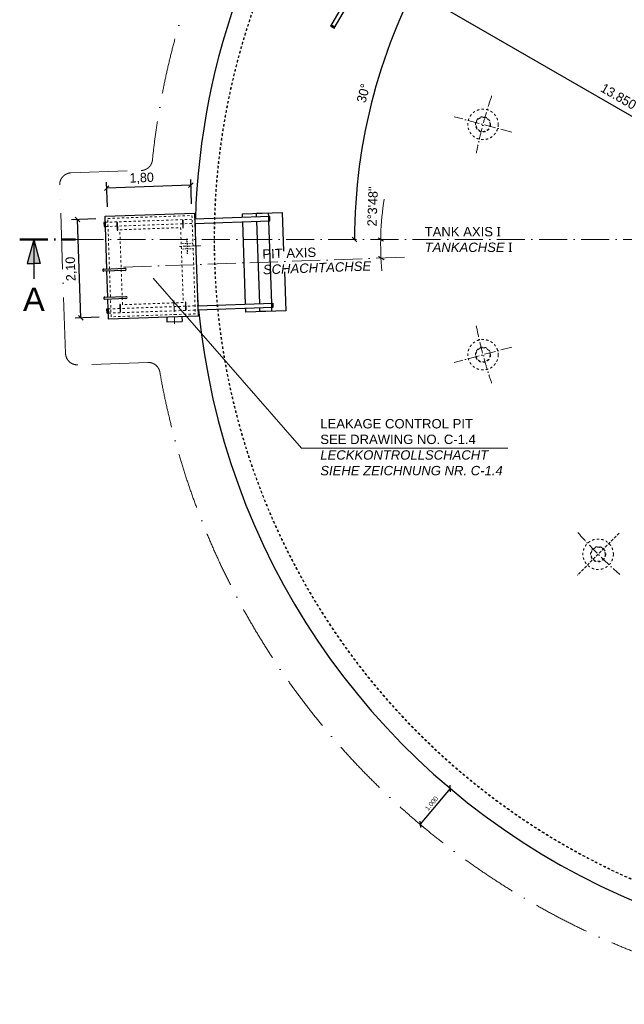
# Model space of a CAD drawing. Header units: millimetres. Extents: x -3395 to 5934498, y -177084 to 63013.
# Tile 39 of 256: x 21718 to 34631, y -16325 to 4694. Entities that reach past the tile are written whole.
import ezdxf

# ---------------------------------------------------------------- set-up
doc = ezdxf.new("R2010")
doc.units = ezdxf.units.MM
doc.linetypes.add('ACAD_ISO10W100', pattern=[18, 12, -3, 0, -3])
doc.linetypes.add('JIS_02_1.0', pattern=[2, 1, -1])
doc.layers.add('Bemaßung', color=7, linetype='Continuous', lineweight=9)
doc.layers.add('Beschriftung', color=7, linetype='Continuous', lineweight=9)
doc.layers.add('Kabeltrasse', color=7, linetype='Continuous', plot=False)
doc.styles.add('LBB3.5M1000', font='isocp.shx', dxfattribs={"height": 3.5})
doc.dimstyles.new('DIN', dxfattribs={"dimtxt": 2.5, "dimasz": 2.5, "dimexe": 1.25, "dimexo": 0.625, "dimtad": 1, "dimtih": 1, "dimdec": 4, "dimdsep": 46, "dimlunit": 6, "dimtxsty": 'Standard', "dimcen": 2.5, "dimadec": 0, "dimazin": 0, "dimtfac": 1, "dimtdec": 4, "dimtmove": 0, "dimatfit": 3, "dimfxl": 0, "dimtvp": 1, "dimtolj": 1, "dimtzin": 0, "dimarcsym": 0})

# ---------------------------------------------------------------- blocks, each defined once
blk = doc.blocks.new('_Oblique')
at = {"color": 0, "linetype": 'ByBlock', "lineweight": -2}
blk.add_line((-0.5, -0.5), (0.5, 0.5), dxfattribs=at)
blk = doc.blocks.new('*D1')
at = {"layer": 'Bemaßung', "color": 0, "lineweight": -2, "transparency": 16777216}
blk.add_arc((40789, 0), 11921, 150, 180, dxfattribs=at)
at = {"layer": 'DEFPOINTS', "color": 0, "transparency": 16777216}
for p in [(29833, 6326), (30864, 5731), (29587, 4077), (22908, 0), (54595, 0)]:
    blk.add_point(p, dxfattribs=at)
at = {"layer": 'Bemaßung', "color": 0, "lineweight": -2, "transparency": 16777216, "xscale": 100, "yscale": 100, "zscale": 100}
for p, rotation in [((30466, 5960), 60.00000000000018), ((28869, 0), 270)]:
    blk.add_blockref('_Oblique', p, dxfattribs=dict(at, rotation=rotation))
at = {"layer": 'Bemaßung', "color": 0, "transparency": 16777216, "insert": (29058, 3124), "char_height": 200, "attachment_point": 5, "rotation": 75.0877}
blk.add_mtext('\\A1;30°', dxfattribs=at)
blk = doc.blocks.new('*D14')
at = {"layer": 'Bemaßung', "color": 0, "lineweight": -2, "transparency": 16777216}
for p, q in [((23343, 441), (22827, 423)), ((23025, -1671), (22952, 428)), ((23417, -1657), (22901, -1675))]:
    blk.add_line(p, q, dxfattribs=at)
at = {"layer": 'DEFPOINTS', "color": 0, "transparency": 16777216}
for p in [(22952, 428), (23543, 448), (23617, -1650)]:
    blk.add_point(p, dxfattribs=at)
at = {"layer": 'Bemaßung', "color": 0, "lineweight": -2, "transparency": 16777216, "xscale": 100, "yscale": 100, "zscale": 100}
for p, rotation in [((22952, 428), 91.99999999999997), ((23025, -1671), 272)]:
    blk.add_blockref('_Oblique', p, dxfattribs=dict(at, rotation=rotation))
at = {"layer": 'Bemaßung', "color": 0, "transparency": 16777216, "insert": (22822, -627), "char_height": 200, "attachment_point": 5, "rotation": 92}
blk.add_mtext('\\A1;2,10', dxfattribs=at)
blk = doc.blocks.new('*D15')
at = {"layer": 'Bemaßung', "color": 0, "lineweight": -2, "transparency": 16777216}
for p, q in [((25388, 763), (25370, 1285)), ((23590, 700), (23571, 1222)), ((25375, 1160), (23576, 1097))]:
    blk.add_line(p, q, dxfattribs=at)
at = {"layer": 'DEFPOINTS', "color": 0, "transparency": 16777216}
for p in [(23576, 1097), (23597, 500), (25395, 563)]:
    blk.add_point(p, dxfattribs=at)
at = {"layer": 'Bemaßung', "color": 0, "lineweight": -2, "transparency": 16777216, "xscale": 100, "yscale": 100, "zscale": 100}
for p, rotation in [((23576, 1097), 182), ((25375, 1160), 1.999999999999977)]:
    blk.add_blockref('_Oblique', p, dxfattribs=dict(at, rotation=rotation))
at = {"layer": 'Bemaßung', "color": 0, "transparency": 16777216, "insert": (24323, 1305), "char_height": 200, "attachment_point": 5, "rotation": 2}
blk.add_mtext('\\A1;1,80', dxfattribs=at)
blk = doc.blocks.new('*D16')
at = {"layer": 'Bemaßung', "color": 0, "lineweight": -2, "transparency": 16777216}
for p, q in [((30914, -11719), (30269, -12483)), ((30914, -11719), (30818, -11638)), ((30269, -12483), (30365, -12564))]:
    blk.add_line(p, q, dxfattribs=at)
at = {"layer": 'DEFPOINTS', "color": 0, "transparency": 16777216}
for p in [(30914, -11719), (30269, -12483), (30269, -12483)]:
    blk.add_point(p, dxfattribs=at)
at = {"layer": 'Bemaßung', "color": 0, "lineweight": -2, "transparency": 16777216, "xscale": 100, "yscale": 100, "zscale": 100}
for p, rotation in [((30914, -11719), 49.87806688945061), ((30269, -12483), 229.8780668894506)]:
    blk.add_blockref('_Oblique', p, dxfattribs=dict(at, rotation=rotation))
at = {"layer": 'Bemaßung', "color": 0, "transparency": 16777216, "insert": (30515, -12037), "char_height": 100, "attachment_point": 5, "rotation": 49.8781}
blk.add_mtext('\\A1;1.000', dxfattribs=at)
blk = doc.blocks.new('*D402')
at = {"layer": 'Bemaßung', "color": 0, "lineweight": -2, "transparency": 16777216}
for p, q in [((28695, 6752), (28372, 6192)), ((28434, 6301), (40429, -624)), ((40689, -173), (40366, -733))]:
    blk.add_line(p, q, dxfattribs=at)
at = {"layer": 'DEFPOINTS', "color": 0, "transparency": 16777216}
for p in [(28795, 6925), (40789, 0), (40429, -624)]:
    blk.add_point(p, dxfattribs=at)
at = {"layer": 'Bemaßung', "color": 0, "lineweight": -2, "transparency": 16777216, "xscale": 100, "yscale": 100, "zscale": 100}
for p, rotation in [((28434, 6301), 150), ((40429, -624), 329.9999999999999)]:
    blk.add_blockref('_Oblique', p, dxfattribs=dict(at, rotation=rotation))
at = {"layer": 'Bemaßung', "color": 0, "transparency": 16777216, "insert": (34507, 3055), "char_height": 200, "attachment_point": 5, "rotation": 330}
blk.add_mtext('\\A1;13.850', dxfattribs=at)
blk = doc.blocks.new('*D767')
at = {"layer": 'Bemaßung', "color": 0, "lineweight": -2, "transparency": 16777216}
blk.add_arc((40789, 0), 11716, 330, 0, dxfattribs=at)
at = {"layer": 'DEFPOINTS', "color": 0, "transparency": 16777216}
for p in [(22908, 0), (54595, 0), (52328, -2034), (50619, -5675), (51617, -6252)]:
    blk.add_point(p, dxfattribs=at)
at = {"layer": 'Bemaßung', "color": 0, "lineweight": -2, "transparency": 16777216, "xscale": 100, "yscale": 100, "zscale": 100}
for p, rotation in [((52506, 0), 90), ((50936, -5858), 239.9999999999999)]:
    blk.add_blockref('_Oblique', p, dxfattribs=dict(at, rotation=rotation))
at = {"layer": 'Bemaßung', "color": 0, "transparency": 16777216, "insert": (51864, -2994), "char_height": 200, "attachment_point": 5, "rotation": 74.8735}
blk.add_mtext('\\A1;30°', dxfattribs=at)

msp = doc.modelspace()

# ---------------------------------------------------------------- hatches: boundary and pattern name
for points in [[(22018.14536, 0), (21880.9038, -512.19248), (22018.14536, -512.19248)], [(22018.14536, 0), (22018.14536, -512.19248), (22155.38692, -512.19248)]]:
    msp.add_hatch(color=256).paths.add_polyline_path(points)

# ---------------------------------------------------------------- linework, layer by layer
for p, q in [((29461.98425, 6470.62916), (28356.98425, 4556.71302)), ((28434.92653, 4511.71302), (29539.92653, 6425.62916)), ((28356.98425, 4556.71302), (28434.92653, 4511.71302)), ((28361.98425, 4565.37327), (28439.92653, 4520.37327)), ((23541.54322, 498.36058), (25450.3797, 565.01862)), ((23580.83482, -626.80359), (23541.54322, 498.36058)), ((25450.3797, 565.01862), (25527.15859, -1633.6412)), ((27058.93891, 491.1115), (25454.91663, 435.09781)), ((26776.31752, 561.29091), (27026.16523, 570.01578)), ((26779.10948, 481.33964), (26776.31752, 561.29091)), ((27026.16523, 570.01578), (27028.95719, 490.06451)), ((27029.13168, 485.06756), (27049.1195, 485.76555)), ((27029.13168, 485.06756), (27031.92364, 405.11629)), ((27052.08596, 400.81733), (27048.945, 490.7625)), ((27062.07986, 401.16633), (27058.93891, 491.1115)), ((23546.08015, 368.43977), (23516.09843, 367.39278)), ((23516.09843, 367.39278), (23519.23938, 277.44761)), ((23519.23938, 277.44761), (23549.22111, 278.49459)), ((23526.09234, 367.74178), (23529.23329, 277.7966)), ((23526.26683, 362.74482), (23546.25465, 363.44281)), ((23549.04661, 283.49155), (23529.05879, 282.79356)), ((23549.04661, 283.49155), (23546.25465, 363.44281)), ((23795.62646, 357.14193), (23800.86138, 207.2333)), ((23812.85407, 207.6521), (23807.61915, 357.56072)), ((25194.77362, 406.00122), (25200.00854, 256.0926)), ((25212.00123, 256.51139), (25206.76631, 406.42002)), ((25458.05759, 345.15263), (27062.07986, 401.16633)), ((26843.67355, -1367.53339), (26782.25043, 391.39447)), ((27051.91146, 405.81428), (27031.92364, 405.11629)), ((27032.09814, 400.11934), (27093.52125, -1358.80851)), ((22018.14536, 0), (21880.9038, -512.19248)), ((22018.14536, 0), (22018.14536, -839.91397)), ((22018.14536, 0), (22155.38692, -512.19248)), ((21880.9038, -512.19248), (22018.14536, -512.19248)), ((22155.38692, -512.19248), (22018.14536, -512.19248)), ((23515.87441, -629.07205), (23965.60029, -613.36728)), ((23967.28593, -661.63786), (23517.56006, -677.34263)), ((23601.77451, -1226.43808), (23582.52046, -675.07416)), ((23536.81411, -1228.70655), (23986.53998, -1213.00178)), ((23988.22563, -1261.27235), (23538.49976, -1276.97713)), ((23618.32211, -1700.29924), (23603.46016, -1274.70866)), ((23856.70058, -1391.79202), (23861.9355, -1541.70064)), ((23873.92819, -1541.28185), (23868.69327, -1391.37323)), ((25255.84774, -1342.93272), (25261.08266, -1492.84135)), ((25273.07535, -1492.42255), (25267.84043, -1342.51393)), ((25519.4807, -1413.77522), (27123.50298, -1357.76153)), ((27126.64393, -1447.7067), (25522.62166, -1503.7204)), ((26849.60646, -1537.42983), (26846.8145, -1457.47856)), ((27093.69575, -1363.80547), (27113.68357, -1363.10748)), ((27093.69575, -1363.80547), (27096.48771, -1443.75674)), ((27116.47553, -1443.05875), (27096.48771, -1443.75674)), ((27096.66221, -1448.75369), (27099.45417, -1528.70496)), ((27116.65003, -1448.0557), (27113.50907, -1358.11053)), ((27123.50298, -1357.76153), (27126.64393, -1447.7067)), ((23580.6625, -1481.48025), (23610.64422, -1480.43326)), ((23583.80345, -1571.42542), (23580.6625, -1481.48025)), ((23613.78518, -1570.37844), (23583.80345, -1571.42542)), ((23593.79736, -1571.07643), (23590.65641, -1481.13125)), ((23610.81872, -1485.43022), (23590.8309, -1486.12821)), ((23593.62286, -1566.07947), (23613.61068, -1565.38148)), ((23610.81872, -1485.43022), (23613.61068, -1565.38148)), ((25527.15859, -1633.6412), (23618.32211, -1700.29924)), ((24860.61488, -1656.91742), (24864.10483, -1756.85651)), ((25184.31757, -1645.61348), (25187.80752, -1745.55256)), ((27099.45417, -1528.70496), (26849.60646, -1537.42983)), ((24864.10483, -1756.85651), (25187.80752, -1745.55256))]:
    msp.add_line(p, q)
at = {"linetype": 'ACAD_ISO10W100', "lineweight": 18, "ltscale": 20}
for p, q in [((32225.85385, 2294.60672), (31000.44086, 2622.95514)), ((25010.2514, -1301.47866), (25027.70115, -1801.17407)), ((32225.85385, -2294.60672), (31000.44086, -2622.95514))]:
    msp.add_line(p, q, dxfattribs=at)
at = {"linetype": 'ACAD_ISO10W100', "lineweight": 13, "ltscale": 100}
for p, q in [((22813.81207, 1423.52671), (24313.51562, 1474.38698)), ((22698.32743, -2432.85285), (22572.68924, 1164.95413)), ((24456.60356, -2623.11541), (22956.90001, -2673.97568))]:
    msp.add_line(p, q, dxfattribs=at)
at = {"linetype": 'JIS_02_1.0', "lineweight": 18, "ltscale": 50}
for p, q in [((23546.08015, 368.43977), (25454.91663, 435.09781)), ((23598.25469, 450.31051), (25397.15818, 513.1296)), ((23635.80131, -624.88411), (23598.25469, 450.31051)), ((25397.15818, 513.1296), (25470.44712, -1585.59114)), ((23549.22111, 278.49459), (25458.05759, 345.15263)), ((23856.82727, 209.18767), (25156.03534, 254.55702)), ((25156.03534, 254.55702), (25211.87454, -1344.4683)), ((23912.66646, -1389.83765), (23856.82727, 209.18767)), ((23656.74101, -1224.51861), (23637.48696, -673.15469)), ((23610.64422, -1480.43326), (25519.4807, -1413.77522)), ((23671.54363, -1648.41023), (23658.42666, -1272.78919)), ((25211.87454, -1344.4683), (23912.66646, -1389.83765)), ((23613.78518, -1570.37844), (25522.62166, -1503.7204)), ((25470.44712, -1585.59114), (23671.54363, -1648.41023))]:
    msp.add_line(p, q, dxfattribs=at)
at = {"linetype": 'ACAD_ISO10W100', "lineweight": 18, "ltscale": 50}
for p, q in [((22907.56683, 0), (54595.45012, 0)), ((29932.754, -379.12392), (23674.87479, -597.65388))]:
    msp.add_line(p, q, dxfattribs=at)
at = {"linetype": 'ACAD_ISO10W100', "lineweight": 50, "ltscale": 50}
msp.add_line((21718.14536, 0), (22907.56683, 0), dxfattribs=at)
at = {"linetype": 'ACAD_ISO10W100', "lineweight": 18, "ltscale": 5}
for p, q in [((25449.70964, -135.43146), (25128.29301, -146.65558)), ((34520.46057, -6268.98213), (33623.396, -7166.04671))]:
    msp.add_line(p, q, dxfattribs=at)
at = {"linetype": 'JIS_02_1.0', "lineweight": 18, "ltscale": 25}
for p, q in [((25417.84834, -79.35925), (25168.00064, -88.08412)), ((25421.83736, -193.58962), (25171.98965, -202.3145))]:
    msp.add_line(p, q, dxfattribs=at)
for points in [[(28435.59641, 4522.87327), (28445.59641, 4540.19378), (28376.31438, 4580.19378), (28366.31438, 4562.87327)], [(26479.29223, 470.86979), (26476.50027, 550.82106), (27325.98247, 580.48563), (27354.81871, -245.27614)], [(26543.8563, -1378.00324), (26482.43319, 380.92462)], [(27370.25696, -687.36982), (27399.27142, -1518.23511), (26549.78921, -1547.89968), (26546.99725, -1467.94841)]]:
    msp.add_lwpolyline(points)
msp.add_lwpolyline([(25284.43759, 16.0429), (25294.4315, 16.39189), (25305.40041, -297.71664), (25295.4065, -298.06564)], close=True, dxfattribs=at)
at = {"linetype": 'JIS_02_1.0', "lineweight": 18, "ltscale": 50}
for centre, radius in [((31613.14736, 2458.78093), 325), ((31613.14736, 2458.78093), 161.95), ((31613.14736, 2458.78093), 150.95), ((31613.14736, -2458.78093), 325), ((31613.14736, -2458.78093), 161.95), ((31613.14736, -2458.78093), 150.95), ((34071.92828, -6717.51442), 325), ((34071.92828, -6717.51442), 161.95), ((34071.92828, -6717.51442), 150.95)]:
    msp.add_circle(centre, radius, dxfattribs=at)
at = {"linetype": 'ACAD_ISO10W100', "lineweight": 13, "ltscale": 100}
for centre, radius, start, end in [((40789.44271, 0), 16325, 189.98200399, 174.084252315), ((24304.79075, 1724.23469), 250, 272, 354.047860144), ((22822.53695, 1173.67901), 250, 92, 182), ((22948.17513, -2424.12797), 250, 182, 272), ((24465.32843, -2872.96312), 250, 9.952139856, 92)]:
    msp.add_arc(centre, radius, start, end, dxfattribs=at)
at = {"linetype": 'Continuous'}
for start, end in [(312.318634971, 178.371022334), (178.708121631, 179.464763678), (184.535236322, 185.291878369), (185.628977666, 299.221566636)]:
    msp.add_arc((40789.44271, 0), 15325, start, end, dxfattribs=at)
at = {"linetype": 'JIS_02_1.0', "lineweight": 18, "ltscale": 50}
for radius, start, end in [(14919, 148.210632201, 180.727498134), (14909, 148.209431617, 180.72798612), (14919, 180.727498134, 260.625924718), (14909, 180.72798612, 260.619580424)]:
    msp.add_arc((40789.44271, 0), radius, start, end, dxfattribs=at)
at = {"linetype": 'ACAD_ISO10W100', "lineweight": 18, "ltscale": 20}
for start, end in [(161.17361695, 168.82638305), (191.17361695, 198.82638305), (221.17361695, 228.82638305)]:
    msp.add_arc((40789.44271, 0), 9500, start, end, dxfattribs=at)
for centre, radius, start, end in [((23801.6228, 357.35132), 6, 2, 182), ((25200.76996, 406.21062), 6, 2, 182), ((25206.00489, 256.302), 6, 182, 2), ((23806.85773, 207.4427), 6, 182, 2), ((23516.71724, -653.20734), 24.15, 92, 272), ((23966.44311, -637.50257), 24.15, 272, 92), ((23537.65693, -1252.84184), 24.15, 92, 272), ((23987.38281, -1237.13706), 24.15, 272, 92), ((23862.69692, -1391.58262), 6, 2, 182), ((25261.84408, -1342.72333), 6, 2, 182), ((23867.93185, -1541.49125), 6, 182, 2), ((25267.07901, -1492.63195), 6, 182, 2)]:
    msp.add_arc(centre, radius, start, end)
at = {"layer": 'Bemaßung'}
msp.add_arc((35904.43076, -109.72578), 6477.58647, 171.364358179, 184.939512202, dxfattribs=at)
at = {"layer": 'Beschriftung', "lineweight": 13}
for q in [(24572.22465, -825.08253), (32142.89444, -4451.65937)]:
    msp.add_line((27735.45659, -4451.65937), q, dxfattribs=at)
at = {"layer": 'Kabeltrasse', "linetype": 'ACAD_ISO10W100', "lineweight": 18, "ltscale": 2}
msp.add_line((25449.70964, -135.43146), (25587.95741, -130.60375), dxfattribs=at)

# ---------------------------------------------------------------- block references
at = {"layer": 'Bemaßung', "rotation": 282.9999999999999}
for p, xscale, yscale, zscale in [((29430.80523, 0), 99.99999999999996, 99.99999999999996, 99.99999999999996), ((29438.60203, -396.38009), 99.99999999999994, 99.99999999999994, 99.99999999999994)]:
    msp.add_blockref('_Oblique', p, dxfattribs=dict(at, xscale=xscale, yscale=yscale, zscale=zscale))

# ---------------------------------------------------------------- texts
at = {"layer": 'Bemaßung', "insert": (29255.30765, 706.30851), "char_height": 200, "attachment_point": 5, "rotation": 88}
msp.add_mtext('\\A1;2°3\'48"', dxfattribs=at)
at = {"layer": 'Beschriftung', "attachment_point": 1, "style": 'LBB3.5M1000'}
for s, insert, char_height, width in [('{\\fArial|b0|i0|c0|p34;TANK AXIS \\fSegoe UI|b0|i0|c0|p34;I\\fArial|b0|i0|c0|p34;\\P\\fArial|b0|i1|c0|p34;TANKACHSE \\fSegoe UI|b0|i0|c0|p34;I}', (30366.88697, 268.73069), 200, 2089.1575306), ('{\\fArial|b0|i0|c0|p34;A}', (21788.85392, -1026.64518), 500, 335.8461916), ('{\\fArial|b0|i0|c0|p34;\\C256;LEAKAGE CONTROL PIT\\PSEE DRAWING NO. C-1.4\\P\\fArial|b0|i1|c0|p34;LECKKONTROLLSCHACHT\\PSIEHE ZEICHNUNG NR. C-1.4}', (28137.95334, -3831.45378), 200, 7399.5425203)]:
    msp.add_mtext(s, dxfattribs=dict(at, insert=insert, char_height=char_height, width=width))
at = {"layer": 'Beschriftung', "insert": (26896.8235, -208.74451), "char_height": 200, "width": 3290.8552474, "attachment_point": 1, "rotation": 2, "style": 'LBB3.5M1000'}
msp.add_mtext('{\\fArial|b0|i0|c0|p34;\\C256;PIT AXIS\\P\\fArial|b0|i1|c0|p34;SCHACHTACHSE}', dxfattribs=at)

# ---------------------------------------------------------------- dimensions: what is measured, and where the dimension line sits
at = {"layer": 'Bemaßung'}
dim = msp.add_linear_dim(base=(40428.94204, -624.40547), p1=(28794.99086, 6925), p2=(40789.44271, 0), angle=330, dimstyle='DIN', override={"dimscale": 100, "dimtxt": 2, "dimasz": 1, "dimexo": 2, "dimgap": 0.5, "dimtih": 0, "dimblk1": 'Oblique', "dimblk2": 'Oblique', "dimsah": 1, "dimtmove": 2}, dxfattribs=at)
dim.commit()
dim.dimension.update_dxf_attribs({"geometry": '*D402', "text_midpoint": (34506.71612, 3055.31974), "dimtype": 161})
for base, line1, picture, middle in [((29587.46697, 4077.18573), ((30863.64722, 5730.6607), (29833.10925, 6325.64207)), '*D1', (29058.05558, 3124.17715)), ((52327.54426, -2034.47861), ((50619.31486, -5675.27933), (51617.42517, -6251.53859)), '*D767', (51863.55243, -2993.52576))]:
    dim = msp.add_angular_dim_2l(base=base, line1=line1, line2=((22907.56683, 0), (54595.45012, 0)), dimstyle='DIN', override={"dimscale": 100, "dimtxt": 2, "dimasz": 1, "dimgap": 0.5, "dimtih": 0, "dimblk1": 'Oblique', "dimblk2": 'Oblique', "dimsah": 1, "dimtmove": 2}, dxfattribs=at)
    dim.commit()
    dim.dimension.update_dxf_attribs({"geometry": picture, "text_midpoint": middle, "dimtype": 162})
dim = msp.add_linear_dim(base=(23575.67438, 1096.92605), p1=(25395.4132, 563.09914), p2=(23596.50971, 500.28005), angle=2, text='1,80', dimstyle='DIN', override={"dimscale": 100, "dimtxt": 2, "dimasz": 1, "dimexo": 2, "dimgap": 0.5, "dimtih": 0, "dimblk1": 'Oblique', "dimblk2": 'Oblique', "dimsah": 1, "dimtmove": 2}, dxfattribs=at)
dim.commit()
dim.dimension.update_dxf_attribs({"geometry": '*D15', "text_midpoint": (24322.79231, 1304.96066), "dimtype": 160})
dim = msp.add_linear_dim(base=(22952.16697, 427.74863), p1=(23616.57714, -1650.3297), p2=(23543.28819, 448.39104), angle=92, text='2,10', dimstyle='DIN', override={"dimscale": 100, "dimtxt": 2, "dimasz": 1, "dimexo": 2, "dimgap": 0.5, "dimtih": 0, "dimblk1": 'Oblique', "dimblk2": 'Oblique', "dimsah": 1, "dimtmove": 2}, dxfattribs=at)
dim.commit()
dim.dimension.update_dxf_attribs({"geometry": '*D14', "text_midpoint": (22822.2463, -627.42832)})
dim = msp.add_linear_dim(base=(30269.345, -12483.31564), p1=(30913.7614, -11718.64087), p2=(30269.345, -12483.31564), angle=49.878066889, dimstyle='DIN', override={"dimscale": 100, "dimtxt": 1, "dimasz": 1, "dimexo": 0, "dimgap": 0.5, "dimtih": 0, "dimblk1": 'Oblique', "dimblk2": 'Oblique', "dimsah": 1, "dimtmove": 2}, dxfattribs=at)
dim.commit()
dim.dimension.update_dxf_attribs({"geometry": '*D16', "text_midpoint": (30515.08573, -12036.53661)})

doc.saveas('drawing.dxf')
